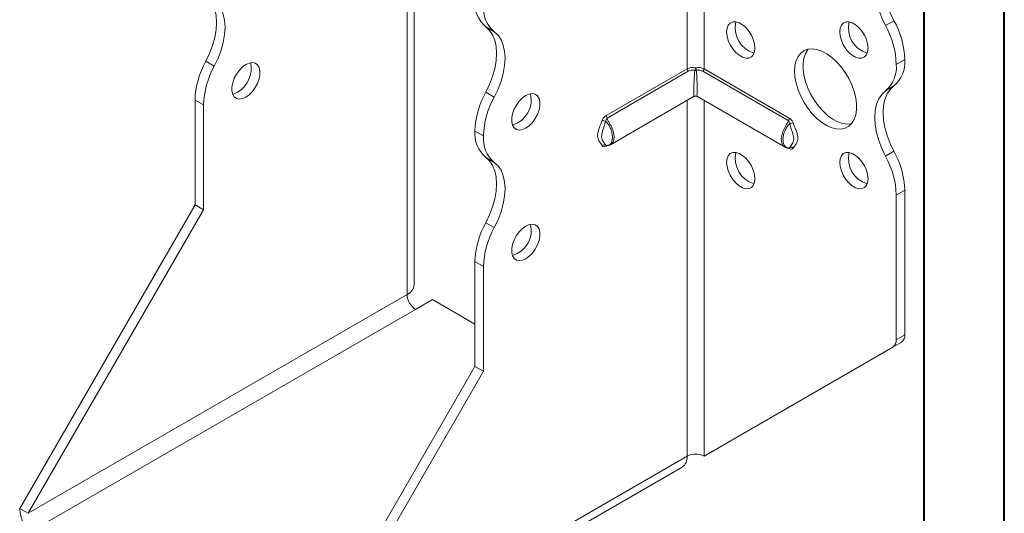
# Model space of a CAD drawing. Header units: millimetres. Extents: x 0 to 210, y 0 to 297.
# Tile 3 of 8: x 149 to 210, y 56 to 87. Entities that reach past the tile are written whole.
import ezdxf

# ---------------------------------------------------------------- set-up
doc = ezdxf.new("R2010")
doc.units = ezdxf.units.MM

msp = doc.modelspace()

# ---------------------------------------------------------------- linework, layer by layer
at = {"color": 7, "linetype": 'Continuous', "lineweight": 40}
for p, q in [((210.079, 0.215), (210.079, 297.215)), ((205.079, 5.215), (205.079, 292.215))]:
    msp.add_line(p, q, dxfattribs=at)
at = {"color": 7, "linetype": 'Continuous', "lineweight": 15}
for p, q in [((173.183, 69.998), (173.183, 92.147)), ((172.743, 69.386), (172.743, 91.535)), ((190.244, 89.694), (190.244, 83.506)), ((191.305, 83.506), (191.305, 89.694)), ((202.65, 86.211), (203.181, 86.517)), ((178.191, 85.824), (177.661, 86.13)), ((160.16, 83.984), (160.691, 83.678)), ((203.856, 84.086), (203.326, 83.78)), ((203.326, 83.78), (203.856, 84.086)), ((203.326, 83.78), (203.326, 83.78)), ((203.856, 84.086), (203.856, 84.086)), ((185.183, 80.585), (190.244, 83.506)), ((190.312, 83.353), (185.251, 80.431)), ((196.571, 80.274), (191.237, 83.353)), ((191.305, 83.506), (196.639, 80.427)), ((177.661, 82.047), (178.192, 81.741)), ((203.181, 82.435), (202.651, 82.129)), ((160.015, 81.248), (159.485, 81.554)), ((159.485, 75.001), (159.485, 81.554)), ((185.452, 78.762), (190.7, 81.792)), ((190.244, 81.529), (190.244, 59.283)), ((190.85, 81.792), (196.369, 78.606)), ((191.305, 59.283), (191.305, 81.529)), ((160.015, 74.695), (160.015, 81.248)), ((177.516, 79.31), (176.986, 79.616)), ((176.986, 79.615), (176.986, 79.616)), ((176.986, 79.615), (177.516, 79.309)), ((177.516, 79.309), (177.516, 79.31)), ((185.163, 78.727), (185.143, 78.748)), ((185.23, 78.708), (185.183, 78.68)), ((196.639, 78.523), (196.586, 78.553)), ((196.678, 78.591), (196.658, 78.569)), ((202.651, 78.045), (203.181, 78.352)), ((178.191, 77.658), (177.661, 77.965)), ((203.856, 75.922), (203.326, 75.615)), ((203.856, 75.922), (203.856, 66.869)), ((203.326, 75.615), (203.326, 66.563)), ((148.525, 56.017), (159.485, 75.001)), ((149.055, 55.711), (160.015, 74.695)), ((160.015, 74.695), (159.485, 75.001)), ((177.661, 73.881), (178.191, 73.575)), ((177.516, 71.145), (176.986, 71.451)), ((176.986, 64.898), (176.986, 71.451)), ((177.516, 64.592), (177.516, 71.145)), ((172.743, 69.386), (149.055, 55.711)), ((173.274, 68.467), (174.334, 69.08)), ((176.986, 67.549), (174.334, 69.08)), ((149.586, 54.792), (173.274, 68.467)), ((203.326, 66.563), (203.856, 66.869)), ((191.305, 59.283), (203.119, 66.105)), ((191.835, 59.589), (203.649, 66.411)), ((203.649, 66.411), (203.119, 66.105)), ((166.026, 45.914), (176.986, 64.898)), ((176.986, 64.898), (177.516, 64.592)), ((166.556, 45.608), (177.516, 64.592)), ((166.556, 45.608), (190.244, 59.283)), ((190.244, 59.283), (190.244, 59.283)), ((191.305, 59.283), (191.835, 59.589)), ((166.245, 44.921), (189.934, 58.596)), ((149.055, 55.711), (148.525, 56.017))]:
    msp.add_line(p, q, dxfattribs=at)
at = {"color": 7, "linetype": 'Continuous', "lineweight": 15, "flags": 128}
for points in [[(203.181, 90.6), (202.945, 90.383), (202.756, 90.103), (202.618, 89.765), (202.534, 89.378), (202.505, 88.949), (202.534, 88.487), (202.618, 88.003), (202.756, 87.506), (202.945, 87.007), (203.181, 86.517)], [(202.65, 86.211), (202.414, 86.701), (202.225, 87.2), (202.087, 87.697), (202.003, 88.181), (201.975, 88.643), (202.003, 89.072), (202.087, 89.459), (202.225, 89.796), (202.414, 90.077), (202.65, 90.294)], [(160.16, 88.068), (160.396, 87.85), (160.585, 87.57), (160.723, 87.232), (160.807, 86.845), (160.836, 86.416), (160.807, 85.954), (160.723, 85.47), (160.585, 84.973), (160.396, 84.474), (160.16, 83.984)], [(160.691, 83.678), (160.927, 84.168), (161.116, 84.667), (161.254, 85.164), (161.338, 85.648), (161.366, 86.11), (161.338, 86.539), (161.254, 86.926), (161.116, 87.264), (160.927, 87.544), (160.691, 87.761)], [(192.719, 85.821), (192.745, 86.05), (192.82, 86.236), (192.941, 86.369), (193.101, 86.44), (193.29, 86.446), (193.496, 86.385), (193.71, 86.262), (193.916, 86.084), (194.105, 85.86), (194.265, 85.605), (194.386, 85.333), (194.461, 85.059), (194.487, 84.8), (194.461, 84.571), (194.386, 84.384), (194.265, 84.252), (194.105, 84.18), (193.916, 84.175), (193.71, 84.236), (193.496, 84.359), (193.29, 84.537), (193.101, 84.76), (192.941, 85.015), (192.82, 85.288), (192.745, 85.561), (192.719, 85.821)], [(199.79, 85.821), (199.816, 86.051), (199.891, 86.237), (200.012, 86.37), (200.172, 86.441), (200.361, 86.446), (200.568, 86.386), (200.781, 86.263), (200.988, 86.084), (201.176, 85.861), (201.336, 85.606), (201.457, 85.333), (201.532, 85.06), (201.558, 84.801), (201.532, 84.571), (201.457, 84.385), (201.336, 84.252), (201.176, 84.181), (200.988, 84.176), (200.781, 84.236), (200.568, 84.359), (200.361, 84.538), (200.172, 84.761), (200.012, 85.016), (199.891, 85.288), (199.816, 85.562), (199.79, 85.821)], [(177.661, 82.047), (177.897, 82.537), (178.086, 83.036), (178.224, 83.532), (178.308, 84.017), (178.337, 84.478), (178.308, 84.907), (178.224, 85.295), (178.086, 85.632), (177.897, 85.913), (177.661, 86.13)], [(178.192, 81.741), (178.428, 82.231), (178.617, 82.729), (178.755, 83.226), (178.839, 83.711), (178.867, 84.172), (178.839, 84.601), (178.755, 84.989), (178.617, 85.326), (178.428, 85.607), (178.191, 85.824)], [(196.962, 83.371), (196.987, 83.717), (197.062, 84.025), (197.185, 84.286), (197.352, 84.495), (197.559, 84.646), (197.802, 84.734), (198.073, 84.759), (198.365, 84.718), (198.672, 84.613), (198.985, 84.447), (199.295, 84.224), (199.596, 83.95), (199.879, 83.632), (200.136, 83.278), (200.362, 82.898), (200.55, 82.5), (200.695, 82.096), (200.794, 81.696), (200.845, 81.311), (200.845, 80.949), (200.794, 80.621), (200.695, 80.336), (200.55, 80.1), (200.362, 79.919), (200.136, 79.799), (199.879, 79.743), (199.596, 79.751), (199.295, 79.824), (198.985, 79.96), (198.672, 80.155), (198.365, 80.404), (198.073, 80.701), (197.802, 81.038), (197.559, 81.407), (197.352, 81.797), (197.185, 82.199), (197.062, 82.602), (196.987, 82.997), (196.962, 83.371)], [(197.822, 84.739), (197.793, 84.704), (197.648, 84.468), (197.549, 84.182), (197.498, 83.855), (197.498, 83.493), (197.549, 83.107), (197.648, 82.707), (197.793, 82.304), (197.981, 81.906), (198.207, 81.526), (198.464, 81.172), (198.747, 80.853), (199.048, 80.579), (199.358, 80.356), (199.671, 80.19), (199.978, 80.086), (200.27, 80.045), (200.521, 80.065)], [(162.667, 83.778), (162.456, 83.627), (162.256, 83.424), (162.081, 83.183), (161.94, 82.918), (161.841, 82.643), (161.79, 82.374), (161.79, 82.128), (161.841, 81.919), (161.94, 81.758), (162.081, 81.655), (162.256, 81.617), (162.456, 81.645), (162.667, 81.737), (162.879, 81.889), (163.078, 82.091), (163.253, 82.332), (163.395, 82.598), (163.494, 82.873), (163.545, 83.141), (163.545, 83.387), (163.494, 83.597), (163.395, 83.757), (163.253, 83.86), (163.078, 83.899), (162.879, 83.871), (162.667, 83.778)], [(162.137, 82.043), (161.925, 81.951), (161.836, 81.93)], [(180.168, 81.841), (179.956, 81.689), (179.757, 81.487), (179.582, 81.246), (179.441, 80.98), (179.342, 80.705), (179.291, 80.437), (179.291, 80.19), (179.342, 79.981), (179.441, 79.82), (179.582, 79.718), (179.757, 79.679), (179.956, 79.707), (180.168, 79.799), (180.38, 79.951), (180.579, 80.153), (180.754, 80.394), (180.895, 80.66), (180.994, 80.935), (181.045, 81.204), (181.045, 81.45), (180.994, 81.659), (180.895, 81.82), (180.754, 81.922), (180.579, 81.961), (180.38, 81.933), (180.168, 81.841)], [(202.651, 78.045), (202.415, 78.535), (202.225, 79.034), (202.087, 79.531), (202.003, 80.015), (201.975, 80.477), (202.003, 80.906), (202.087, 81.294), (202.225, 81.631), (202.415, 81.912), (202.651, 82.129)], [(203.181, 82.435), (202.945, 82.218), (202.756, 81.937), (202.618, 81.6), (202.534, 81.212), (202.505, 80.783), (202.534, 80.322), (202.618, 79.837), (202.756, 79.34), (202.945, 78.842), (203.181, 78.352)], [(192.719, 77.655), (192.745, 77.885), (192.82, 78.071), (192.941, 78.204), (193.101, 78.275), (193.29, 78.28), (193.496, 78.22), (193.71, 78.097), (193.916, 77.918), (194.105, 77.695), (194.265, 77.44), (194.386, 77.167), (194.461, 76.894), (194.487, 76.635), (194.461, 76.405), (194.386, 76.219), (194.265, 76.086), (194.105, 76.015), (193.916, 76.01), (193.71, 76.07), (193.496, 76.193), (193.29, 76.371), (193.101, 76.595), (192.941, 76.85), (192.82, 77.122), (192.745, 77.396), (192.719, 77.655)], [(199.79, 77.656), (199.816, 77.885), (199.891, 78.072), (200.012, 78.204), (200.172, 78.275), (200.361, 78.281), (200.568, 78.22), (200.781, 78.097), (200.988, 77.919), (201.176, 77.696), (201.336, 77.44), (201.457, 77.168), (201.532, 76.894), (201.558, 76.635), (201.532, 76.406), (201.457, 76.219), (201.336, 76.087), (201.176, 76.016), (200.988, 76.01), (200.781, 76.071), (200.568, 76.194), (200.361, 76.372), (200.172, 76.595), (200.012, 76.851), (199.891, 77.123), (199.816, 77.397), (199.79, 77.656)], [(177.661, 73.881), (177.897, 74.371), (178.086, 74.87), (178.224, 75.367), (178.308, 75.851), (178.337, 76.313), (178.308, 76.742), (178.224, 77.129), (178.086, 77.467), (177.897, 77.747), (177.661, 77.965)], [(178.191, 73.575), (178.428, 74.065), (178.617, 74.564), (178.755, 75.061), (178.839, 75.545), (178.867, 76.007), (178.839, 76.436), (178.755, 76.823), (178.617, 77.161), (178.428, 77.441), (178.191, 77.658)], [(180.168, 73.675), (179.956, 73.524), (179.757, 73.321), (179.582, 73.08), (179.441, 72.815), (179.342, 72.539), (179.291, 72.271), (179.291, 72.025), (179.342, 71.816), (179.441, 71.655), (179.582, 71.552), (179.757, 71.514), (179.956, 71.542), (180.168, 71.634), (180.38, 71.786), (180.579, 71.988), (180.754, 72.229), (180.895, 72.495), (180.994, 72.77), (181.045, 73.038), (181.045, 73.284), (180.994, 73.494), (180.895, 73.654), (180.754, 73.757), (180.579, 73.796), (180.38, 73.768), (180.168, 73.675)]]:
    msp.add_lwpolyline(points, dxfattribs=at)
at = {"color": 7, "linetype": 'Continuous', "lineweight": 15}
for centre, radius, start, end in [((178.938, 87.615), 1.959, 175.16254, 229.32327), ((179.468, 87.309), 1.959, 175.16254, 229.32327), ((194.918, 86.069), 1.658, 166.94965, 253.04497), ((201.989, 86.07), 1.658, 166.94965, 253.04497), ((198.017, 83.615), 5.312, 1.78232, 29.26309), ((198.547, 83.921), 5.312, 1.78232, 29.26309), ((164.791, 81.389), 5.308, 150.73258, 178.21727), ((161.24, 83.558), 1.76, 300.64393, 10.92493), ((201.374, 83.614), 1.959, 310.67673, 4.83746), ((201.904, 83.921), 1.959, 310.67673, 4.83746), ((165.321, 81.083), 5.308, 150.73258, 178.21727), ((190.478, 83.518), 0.234, 182.87561, 224.84923), ((191.33, 83.293), 0.618, 153.92698, 169.77405), ((190.775, 83.669), 0.272, 258.72993, 281.27007), ((190.219, 83.293), 0.618, 10.22595, 26.07302), ((191.071, 83.518), 0.234, 315.15077, 357.12438), ((182.295, 79.45), 5.312, 150.73691, 178.21768), ((178.853, 81.579), 1.658, 286.95489, 13.05048), ((182.825, 79.144), 5.312, 150.73691, 178.21768), ((190.775, 81.662), 0.15, 65.10156, 115.76412), ((184.898, 79.798), 0.489, 59.86062, 84.98332), ((185.417, 80.596), 0.234, 182.87561, 224.84923), ((196.405, 80.439), 0.234, 315.15077, 357.12439), ((196.923, 79.64), 0.489, 95.01668, 120.13938), ((178.938, 79.45), 1.959, 175.16254, 229.32327), ((179.468, 79.144), 1.959, 175.16254, 229.32327), ((185.072, 78.598), 0.167, 64.57096, 141.96884), ((185.283, 78.683), 0.101, 156.37589, 181.47714), ((194.918, 77.904), 1.658, 166.94965, 253.04497), ((196.535, 78.525), 0.104, 358.73723, 20.28705), ((196.749, 78.441), 0.167, 38.03116, 115.42904), ((201.989, 77.904), 1.658, 166.94965, 253.04497), ((198.55, 75.756), 5.308, 1.78273, 29.26742), ((198.02, 75.45), 5.308, 1.78273, 29.26742), ((182.292, 71.286), 5.308, 150.73258, 178.21727), ((182.822, 70.98), 5.308, 150.73258, 178.21727), ((178.853, 73.414), 1.658, 286.95489, 13.05048), ((172.432, 70.073), 0.754, 294.37466, 354.3052), ((173.895, 69.438), 1.153, 182.60548, 237.39452), ((202.825, 66.514), 0.503, 305.69804, 5.62038), ((203.355, 66.82), 0.503, 305.69804, 5.62038), ((189.509, 59.202), 0.739, 305.01333, 6.29885), ((190.775, 58.259), 1.153, 62.60967, 117.39033), ((150.828, 56.122), 2.305, 182.60548, 237.39452)]:
    msp.add_arc(centre, radius, start, end, dxfattribs=at)
for major_axis, start_param, end_param in [((0.078, 1.314), 1.3458, 3.177797), ((-0.078, 1.314), 3.105389, 4.937386)]:
    msp.add_ellipse((190.775, 83.105), major_axis=major_axis, ratio=0.054973, start_param=start_param, end_param=end_param, dxfattribs=at)
for points, knots in [([(190.244, 83.506), (190.28, 83.527), (190.318, 83.544), (190.4, 83.57), (190.445, 83.58), (190.582, 83.596), (190.679, 83.59), (190.775, 83.565)], [0, 0, 0, 0, 0.25, 0.25, 0.5, 0.5, 1, 1, 1, 1]), ([(190.722, 83.403), (190.648, 83.423), (190.573, 83.426), (190.433, 83.407), (190.368, 83.385), (190.312, 83.353)], [0, 0, 0, 0, 0.5, 0.5, 1, 1, 1, 1]), ([(190.775, 83.565), (190.87, 83.59), (190.968, 83.596), (191.104, 83.58), (191.149, 83.57), (191.231, 83.544), (191.269, 83.527), (191.305, 83.506)], [0, 0, 0, 0, 0.5, 0.5, 0.75, 0.75, 1, 1, 1, 1]), ([(191.237, 83.353), (191.181, 83.385), (191.117, 83.407), (190.977, 83.426), (190.901, 83.423), (190.828, 83.403)], [0, 0, 0, 0, 0.5, 0.5, 1, 1, 1, 1]), ([(190.775, 81.797), (190.733, 81.787), (190.69, 81.776), (190.649, 81.763), (190.649, 81.763)], [0, 0, 0, 0, 0.982695, 1, 1, 1, 1]), ([(190.9, 81.763), (190.9, 81.763), (190.859, 81.776), (190.816, 81.787), (190.775, 81.797)], [0, 0, 0, 0, 0.017305, 1, 1, 1, 1]), ([(184.941, 78.7), (184.883, 78.796), (184.815, 78.879), (184.729, 79.022), (184.703, 79.073), (184.664, 79.188), (184.653, 79.254), (184.653, 79.4), (184.664, 79.478), (184.703, 79.639), (184.729, 79.719), (184.815, 79.961), (184.883, 80.123), (184.941, 80.285)], [0, 0, 0, 0, 0.25, 0.25, 0.375, 0.375, 0.5, 0.5, 0.625, 0.625, 0.75, 0.75, 1, 1, 1, 1]), ([(185.143, 80.221), (185.128, 80.138), (185.106, 80.057), (185.057, 79.897), (185.031, 79.818), (184.981, 79.66), (184.957, 79.581), (184.92, 79.424), (184.907, 79.347), (184.907, 79.209), (184.92, 79.149), (184.957, 79.049), (184.981, 79.007), (185.031, 78.929), (185.057, 78.893), (185.106, 78.821), (185.128, 78.786), (185.143, 78.748)], [0, 0, 0, 0, 0.125, 0.125, 0.25, 0.25, 0.375, 0.375, 0.5, 0.5, 0.625, 0.625, 0.75, 0.75, 0.875, 0.875, 1, 1, 1, 1]), ([(185.183, 80.585), (185.134, 80.556), (185.085, 80.514), (184.999, 80.41), (184.963, 80.348), (184.941, 80.285)], [0, 0, 0, 0, 0.5, 0.5, 1, 1, 1, 1]), ([(185.143, 80.221), (185.152, 80.263), (185.172, 80.303), (185.211, 80.374), (185.23, 80.406), (185.251, 80.431)], [0, 0, 0, 0, 0.5, 0.5, 1, 1, 1, 1]), ([(185.143, 78.748), (185.178, 78.726), (185.215, 78.722), (185.279, 78.724), (185.308, 78.731), (185.39, 78.764), (185.435, 78.801), (185.506, 78.896), (185.534, 78.956), (185.57, 79.089), (185.579, 79.163), (185.579, 79.323), (185.57, 79.407), (185.534, 79.583), (185.507, 79.671), (185.435, 79.848), (185.39, 79.936), (185.308, 80.059), (185.279, 80.098), (185.214, 80.17), (185.178, 80.202), (185.143, 80.221)], [0, 0, 0, 0, 0.0625, 0.0625, 0.125, 0.125, 0.25, 0.25, 0.375, 0.375, 0.5, 0.5, 0.625, 0.625, 0.75, 0.75, 0.875, 0.875, 0.9375, 0.9375, 1, 1, 1, 1]), ([(185.251, 80.431), (185.256, 80.397), (185.267, 80.336), (185.315, 80.254), (185.408, 80.107), (185.545, 79.87), (185.665, 79.531), (185.699, 79.205), (185.633, 78.954), (185.539, 78.808), (185.473, 78.782), (185.461, 78.777)], [0, 0, 0, 0, 0.058272, 0.104495, 0.134851, 0.305029, 0.474789, 0.644467, 0.820193, 0.968941, 1, 1, 1, 1]), ([(196.365, 78.621), (196.349, 78.626), (196.286, 78.65), (196.222, 78.749), (196.156, 78.903), (196.125, 79.118), (196.169, 79.424), (196.301, 79.765), (196.452, 80.008), (196.554, 80.175), (196.565, 80.239), (196.571, 80.274)], [0, 0, 0, 0, 0.041185, 0.169474, 0.24347, 0.384062, 0.553182, 0.722338, 0.891671, 0.940463, 1, 1, 1, 1]), ([(196.678, 80.063), (196.643, 80.045), (196.607, 80.013), (196.543, 79.941), (196.514, 79.902), (196.432, 79.78), (196.387, 79.691), (196.315, 79.515), (196.288, 79.425), (196.251, 79.25), (196.243, 79.167), (196.242, 79.006), (196.251, 78.932), (196.288, 78.798), (196.315, 78.739), (196.387, 78.644), (196.432, 78.607), (196.514, 78.574), (196.543, 78.567), (196.607, 78.565), (196.643, 78.569), (196.678, 78.591)], [0, 0, 0, 0, 0.0625, 0.0625, 0.125, 0.125, 0.25, 0.25, 0.375, 0.375, 0.5, 0.5, 0.625, 0.625, 0.75, 0.75, 0.875, 0.875, 0.9375, 0.9375, 1, 1, 1, 1]), ([(196.571, 80.274), (196.592, 80.248), (196.611, 80.216), (196.649, 80.146), (196.669, 80.106), (196.678, 80.063)], [0, 0, 0, 0, 0.5, 0.5, 1, 1, 1, 1]), ([(196.881, 80.128), (196.858, 80.191), (196.822, 80.253), (196.737, 80.356), (196.688, 80.399), (196.639, 80.427)], [0, 0, 0, 0, 0.5, 0.5, 1, 1, 1, 1]), ([(196.678, 78.591), (196.693, 78.629), (196.716, 78.664), (196.764, 78.736), (196.791, 78.772), (196.841, 78.851), (196.865, 78.894), (196.902, 78.994), (196.915, 79.054), (196.914, 79.192), (196.901, 79.269), (196.864, 79.425), (196.84, 79.504), (196.79, 79.662), (196.764, 79.741), (196.715, 79.901), (196.693, 79.981), (196.678, 80.063)], [0, 0, 0, 0, 0.125, 0.125, 0.25, 0.25, 0.375, 0.375, 0.5, 0.5, 0.625, 0.625, 0.75, 0.75, 0.875, 0.875, 1, 1, 1, 1]), ([(196.881, 80.128), (196.938, 79.965), (197.006, 79.804), (197.093, 79.561), (197.119, 79.48), (197.157, 79.319), (197.169, 79.241), (197.169, 79.096), (197.157, 79.031), (197.119, 78.916), (197.092, 78.865), (197.006, 78.722), (196.938, 78.639), (196.881, 78.543)], [0, 0, 0, 0, 0.25, 0.25, 0.375, 0.375, 0.5, 0.5, 0.625, 0.625, 0.75, 0.75, 1, 1, 1, 1]), ([(196.749, 78.712), (196.762, 78.729), (196.785, 78.758), (196.841, 78.86), (196.866, 78.903)], [0, 0, 0, 0, 0.576281, 1, 1, 1, 1]), ([(184.941, 78.7), (184.963, 78.663), (184.999, 78.642), (185.084, 78.638), (185.133, 78.652), (185.183, 78.68)], [0, 0, 0, 0, 0.5, 0.5, 1, 1, 1, 1]), ([(185.158, 78.729), (185.157, 78.729), (185.154, 78.729), (185.16, 78.727), (185.164, 78.725)], [0, 0, 0, 0, 0.213506, 1, 1, 1, 1]), ([(185.165, 78.728), (185.169, 78.725), (185.188, 78.712), (185.225, 78.707), (185.275, 78.704), (185.348, 78.716), (185.42, 78.737), (185.459, 78.769), (185.465, 78.775)], [0, 0, 0, 0, 0.0432674, 0.1729462, 0.274057, 0.5071381, 0.913648, 1, 1, 1, 1]), ([(196.362, 78.618), (196.386, 78.601), (196.434, 78.568), (196.519, 78.551), (196.594, 78.542), (196.644, 78.565), (196.657, 78.571)], [0, 0, 0, 0, 0.287024, 0.587836, 0.884355, 1, 1, 1, 1]), ([(196.639, 78.523), (196.688, 78.495), (196.737, 78.481), (196.822, 78.485), (196.858, 78.506), (196.881, 78.543)], [0, 0, 0, 0, 0.5, 0.5, 1, 1, 1, 1]), ([(196.658, 78.569), (196.658, 78.569), (196.661, 78.571), (196.662, 78.571), (196.662, 78.571)], [0, 0, 0, 0, 0.055362, 1, 1, 1, 1])]:
    msp.add_open_spline(points, degree=3, knots=knots, dxfattribs=at)

doc.saveas('drawing.dxf')
